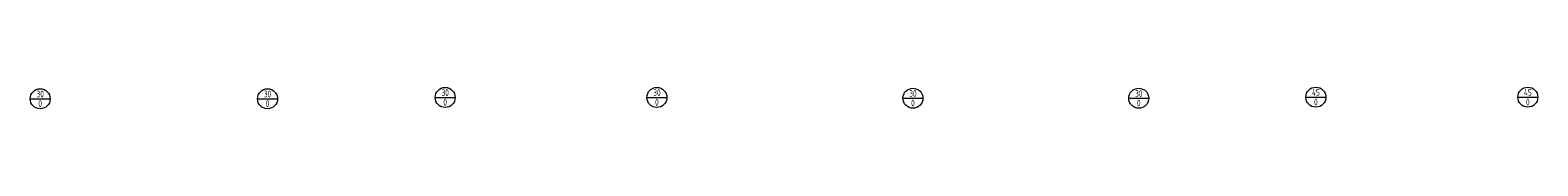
# Model space of a CAD drawing. Header units: millimetres. Extents: x -118717 to 8962, y 22910 to 145283.
# Tile 109 of 193: x -52104 to -24530, y 66176 to 66572. Entities that reach past the tile are written whole.
import ezdxf
from ezdxf.enums import TextEntityAlignment as Align

# ---------------------------------------------------------------- set-up
doc = ezdxf.new("R2010")
doc.units = ezdxf.units.MM
doc.layers.add('VZT_52 POPIS - DISTRIBUCE', color=7, linetype='Continuous', lineweight=5)
doc.styles.add('JS', font='isocp.shx', dxfattribs={"width": 0.6, "height": 125})

msp = doc.modelspace()

# ---------------------------------------------------------------- linework, layer by layer
at = {"layer": 'VZT_52 POPIS - DISTRIBUCE'}
for p, q in [((-52104, 66360), (-51737, 66360)), ((-47945, 66360), (-47578, 66360)), ((-44697, 66384), (-44330, 66384)), ((-40824, 66384), (-40458, 66384)), ((-36142, 66370), (-35776, 66370)), ((-32013, 66370), (-31646, 66370)), ((-28773, 66389), (-28406, 66389)), ((-24897, 66389), (-24530, 66389))]:
    msp.add_line(p, q, dxfattribs=at)
for centre in [(-51920, 66360), (-47762, 66360), (-44514, 66384), (-40641, 66384), (-35959, 66370), (-31829, 66370), (-28590, 66389), (-24714, 66389)]:
    msp.add_circle(centre, 183, dxfattribs=at)

# ---------------------------------------------------------------- texts
at = {"layer": 'VZT_52 POPIS - DISTRIBUCE', "ltscale": 50, "style": 'JS', "width": 0.7}
for s, p in [('30', (-51920, 66447)), ('30', (-47762, 66447)), ('30', (-44514, 66472)), ('30', (-40641, 66472)), ('30', (-35959, 66457)), ('30', (-31829, 66457)), ('45', (-28590, 66476)), ('45', (-24714, 66476)), ('0', (-51920, 66272)), ('0', (-47762, 66272)), ('0', (-44514, 66297)), ('0', (-40641, 66297)), ('0', (-35959, 66282)), ('0', (-31829, 66282)), ('0', (-28590, 66301)), ('0', (-24714, 66301))]:
    msp.add_text(s, height=125, dxfattribs=at).set_placement(p, align=Align.MIDDLE_CENTER)

doc.saveas('drawing.dxf')
